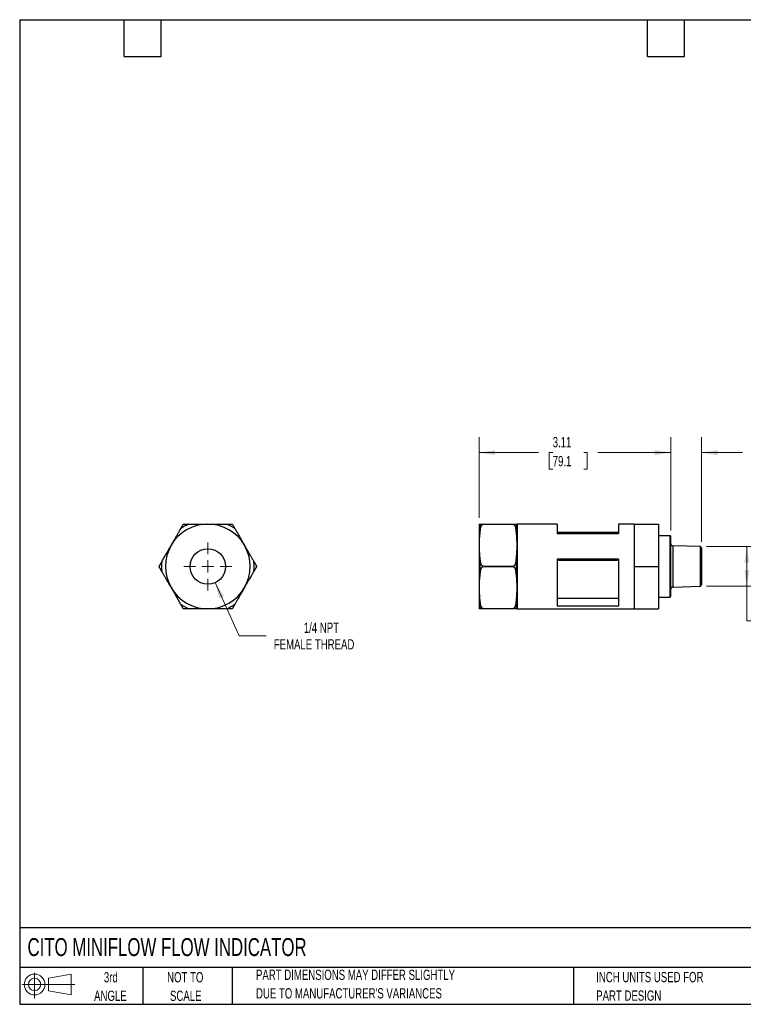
# Model space of a CAD drawing. Header units: inches. Extents: x 0.5 to 21.5, y 0.5 to 16.5.
# Tile 1 of 2: x 0.5 to 12.3, y 0.5 to 16.5. Entities that reach past the tile are written whole.
import ezdxf

# ---------------------------------------------------------------- set-up
doc = ezdxf.new("R2010")
doc.units = ezdxf.units.IN
doc.header["$LTSCALE"] = 2
doc.header["$MEASUREMENT"] = 0
doc.layers.add('TEXT', color=140, linetype='Continuous', lineweight=25)
doc.styles.add('SLDTEXTSTYLE0', font='TXT', dxfattribs={"width": 0.7})
doc.dimstyles.new('SLDDIMSTYLE0', dxfattribs={"dimtxt": 0.169922, "dimasz": 0.26, "dimexe": 0, "dimexo": 0.0625, "dimgap": 0.04248, "dimtad": 0, "dimtih": 1, "dimtoh": 1, "dimrnd": 1e-09, "dimzin": 12, "dimdsep": 46, "dimtxsty": 'SLDTEXTSTYLE0', "dimsah": 1, "dimcen": 0.09, "dimadec": 0, "dimazin": 3, "dimtfac": 1, "dimtofl": 0, "dimtmove": 0, "dimatfit": 3, "dimfxl": 0, "dimfrac": 2, "dimtolj": 1, "dimtzin": 12, "dimarcsym": 0})
doc.dimstyles.new('SLDDIMSTYLE1', dxfattribs={"dimtxt": 0.169922, "dimasz": 0.26, "dimexe": 0, "dimexo": 0.0625, "dimgap": 0.04248, "dimtad": 0, "dimtih": 1, "dimtoh": 1, "dimrnd": 1e-09, "dimzin": 0, "dimdsep": 46, "dimtxsty": 'SLDTEXTSTYLE0', "dimsah": 1, "dimcen": 0.09, "dimadec": 0, "dimazin": 0, "dimtfac": 1, "dimtmove": 0, "dimatfit": 0, "dimfxl": 0, "dimfrac": 2, "dimtolj": 1, "dimtzin": 12, "dimarcsym": 0})
doc.dimstyles.new('SLDDIMSTYLE3', dxfattribs={"dimtxt": 0.169922, "dimasz": 0.26, "dimexe": 0, "dimexo": 0.0625, "dimgap": 0.04248, "dimtad": 0, "dimtih": 1, "dimtoh": 1, "dimrnd": 1e-09, "dimzin": 12, "dimdsep": 46, "dimtxsty": 'SLDTEXTSTYLE0', "dimsah": 1, "dimcen": 0, "dimadec": 0, "dimazin": 3, "dimtfac": 1, "dimtofl": 0, "dimtmove": 0, "dimatfit": 3, "dimfxl": 0, "dimfrac": 2, "dimtolj": 1, "dimtzin": 12, "dimarcsym": 0})

# ---------------------------------------------------------------- blocks, each defined once
blk = doc.blocks.new('Block11')
at = {"color": 7, "linetype": 'Continuous', "lineweight": 18}
for p, q in [((0.204, 0.418), (0.204, 0)), ((0.431, 0.328), (0.801, 0.396)), ((0.431, 0.126), (0.431, 0.328)), ((0.801, 0.396), (0.801, 0.058)), ((0, 0.227), (0.856, 0.227)), ((0.431, 0.126), (0.801, 0.058))]:
    blk.add_line(p, q, dxfattribs=at)
for radius in [0.169, 0.101]:
    blk.add_circle((0.204, 0.227), radius, dxfattribs=at)
blk = doc.blocks.new('Block12')
at = {"color": 7, "linetype": 'Continuous'}
blk.add_blockref('Block11', (0, 0), dxfattribs=at)
blk = doc.blocks.new('_D')
at = {"color": 7, "linetype": 'Continuous', "lineweight": 0}
for p, q in [((7.966, 8.403), (7.966, 9.715)), ((11.08, 8.2), (11.08, 9.715)), ((7.966, 9.465), (8.931, 9.465)), ((9.161, 9.465), (9.104, 9.465)), ((9.104, 9.465), (9.104, 9.195)), ((9.666, 9.465), (9.723, 9.465)), ((9.723, 9.465), (9.723, 9.195)), ((11.08, 9.465), (9.896, 9.465)), ((9.104, 9.195), (9.161, 9.195)), ((9.723, 9.195), (9.666, 9.195))]:
    blk.add_line(p, q, dxfattribs=at)
at = {"color": 7, "linetype": 'Continuous', "lineweight": 18}
for points in [[(7.966, 9.465), (8.226, 9.425), (8.226, 9.505)], [(11.08, 9.465), (10.82, 9.505), (10.82, 9.425)]]:
    blk.add_solid(points, dxfattribs=at)
at = {"color": 7, "linetype": 'Continuous', "lineweight": 18, "char_height": 0.1667, "attachment_point": 1, "style": 'SLDTEXTSTYLE0'}
for s, insert in [('3.11', (9.161, 9.718)), ('79.1', (9.161, 9.41))]:
    blk.add_mtext(s, dxfattribs=dict(at, insert=insert))
blk = doc.blocks.new('_D_1')
at = {"color": 7, "linetype": 'Continuous', "lineweight": 0}
for p, q in [((11.08, 8.2), (11.08, 9.715)), ((11.58, 8.017), (11.58, 9.715)), ((11.08, 9.465), (10.58, 9.465)), ((11.58, 9.465), (12.245, 9.465)), ((12.475, 9.465), (12.418, 9.465)), ((12.418, 9.465), (12.418, 9.195)), ((12.98, 9.465), (13.037, 9.465)), ((13.037, 9.465), (13.037, 9.195)), ((12.418, 9.195), (12.475, 9.195)), ((13.037, 9.195), (12.98, 9.195))]:
    blk.add_line(p, q, dxfattribs=at)
at = {"color": 7, "linetype": 'Continuous', "lineweight": 18}
for points in [[(11.08, 9.465), (10.82, 9.505), (10.82, 9.425)], [(11.58, 9.465), (11.84, 9.425), (11.84, 9.505)]]:
    blk.add_solid(points, dxfattribs=at)
at = {"color": 7, "linetype": 'Continuous', "lineweight": 18, "char_height": 0.1667, "attachment_point": 1, "style": 'SLDTEXTSTYLE0'}
for s, insert in [('0.50', (12.475, 9.718)), ('12.7', (12.475, 9.41))]:
    blk.add_mtext(s, dxfattribs=dict(at, insert=insert))
blk = doc.blocks.new('_D_2')
at = {"color": 7, "linetype": 'Continuous', "lineweight": 0}
for p, q in [((11.66, 7.938), (12.565, 7.938)), ((12.315, 7.293), (12.315, 7.938)), ((11.66, 7.293), (12.565, 7.293)), ((12.315, 6.73), (12.315, 7.293)), ((12.815, 6.73), (12.315, 6.73))]:
    blk.add_line(p, q, dxfattribs=at)
at = {"color": 7, "linetype": 'Continuous', "lineweight": 18}
for points in [[(12.315, 7.938), (12.275, 7.678), (12.355, 7.678)], [(12.315, 7.293), (12.355, 7.553), (12.275, 7.553)]]:
    blk.add_solid(points, dxfattribs=at)
at = {"color": 7, "linetype": 'Continuous', "lineweight": 18, "attachment_point": 1, "style": 'SLDTEXTSTYLE0'}
for s, insert, char_height in [('1/4 NPT', (13.281, 6.945), 0.1667), ('MALE THREAD', (12.929, 6.675), 0.16667)]:
    blk.add_mtext(s, dxfattribs=dict(at, insert=insert, char_height=char_height))
blk = doc.blocks.new('_D_4')
at = {"color": 7, "linetype": 'Continuous', "lineweight": 0}
for p, q in [((3.676, 7.352), (4.067, 6.488)), ((4.067, 6.488), (4.504, 6.488))]:
    blk.add_line(p, q, dxfattribs=at)
at = {"color": 7, "linetype": 'Continuous', "lineweight": 18}
blk.add_solid([(3.676, 7.352), (3.747, 7.098), (3.82, 7.131)], dxfattribs=at)
at = {"color": 7, "linetype": 'Continuous', "lineweight": 18, "attachment_point": 1, "style": 'SLDTEXTSTYLE0'}
for s, insert, char_height in [('1/4 NPT', (5.116, 6.703), 0.1667), ('FEMALE THREAD', (4.629, 6.433), 0.16667)]:
    blk.add_mtext(s, dxfattribs=dict(at, insert=insert, char_height=char_height))
blk = doc.blocks.new('SW_CENTERMARKSYMBOL_1')
at = {"color": 0, "linetype": 'Continuous', "lineweight": 18}
for p, q in [((0, 0.2), (0, 0.389)), ((-0.2, 0), (-0.389, 0)), ((0, 0), (-0.1, 0)), ((0, 0), (0, 0.1)), ((0, 0), (0, -0.1)), ((0, 0), (0.1, 0)), ((0.2, 0), (0.389, 0)), ((0, -0.2), (0, -0.389))]:
    blk.add_line(p, q, dxfattribs=at)

msp = doc.modelspace()

# ---------------------------------------------------------------- linework, layer by layer
for p, q in [((3.157, 8.297), (3.16, 8.303)), ((3.16, 8.303), (3.167, 8.303)), ((3.948, 8.303), (3.954, 8.303)), ((3.954, 8.303), (3.957, 8.297)), ((7.966, 8.303), (7.966, 7.959)), ((7.983, 8.225), (7.983, 8.303)), ((8.031, 8.296), (8.031, 8.303)), ((8.031, 8.303), (8.516, 8.303)), ((8.516, 8.296), (8.031, 8.296)), ((8.516, 8.296), (8.516, 8.303)), ((8.565, 8.303), (8.565, 8.225)), ((9.231, 8.303), (8.582, 8.303)), ((9.231, 8.303), (9.231, 8.143)), ((10.231, 8.166), (9.231, 8.166)), ((10.487, 8.303), (10.231, 8.303)), ((10.231, 8.303), (10.231, 8.143)), ((10.487, 8.303), (10.487, 7.959)), ((10.487, 8.303), (10.88, 8.303)), ((10.88, 8.303), (10.88, 7.615)), ((10.231, 8.143), (9.231, 8.143)), ((11.065, 8.115), (10.88, 8.115)), ((11.065, 8.115), (11.065, 7.115)), ((7.966, 7.959), (7.966, 7.271)), ((10.487, 7.959), (10.487, 7.615)), ((11.56, 7.938), (11.111, 7.952)), ((11.111, 7.952), (11.111, 7.279)), ((11.58, 7.917), (11.56, 7.938)), ((11.56, 7.293), (11.56, 7.938)), ((11.58, 7.917), (11.58, 7.314)), ((7.983, 7.537), (7.983, 7.693)), ((8.565, 7.693), (8.565, 7.537)), ((10.231, 7.732), (9.231, 7.732)), ((9.231, 7.732), (9.231, 6.97)), ((10.231, 7.71), (9.231, 7.71)), ((10.231, 7.732), (10.231, 6.97)), ((2.763, 7.615), (2.766, 7.621)), ((2.766, 7.61), (2.763, 7.615)), ((4.348, 7.621), (4.351, 7.615)), ((4.351, 7.615), (4.348, 7.61)), ((8.031, 7.622), (8.516, 7.622)), ((8.031, 7.608), (8.031, 7.622)), ((8.516, 7.608), (8.031, 7.608)), ((8.516, 7.608), (8.516, 7.622)), ((10.487, 7.615), (10.487, 7.271)), ((10.487, 7.615), (10.88, 7.615)), ((10.88, 7.615), (10.88, 6.928)), ((7.966, 7.271), (7.966, 6.928)), ((10.487, 7.271), (10.487, 6.928)), ((11.111, 7.279), (11.56, 7.293)), ((11.56, 7.293), (11.58, 7.314)), ((10.231, 7.093), (9.231, 7.093)), ((10.88, 7.115), (11.065, 7.115)), ((3.16, 6.928), (3.157, 6.933)), ((3.167, 6.928), (3.16, 6.928)), ((3.954, 6.928), (3.948, 6.928)), ((3.957, 6.933), (3.954, 6.928)), ((7.983, 6.928), (7.983, 7.006)), ((8.031, 6.934), (8.516, 6.934)), ((8.031, 6.928), (8.031, 6.934)), ((8.516, 6.928), (8.031, 6.928)), ((8.516, 6.928), (8.516, 6.934)), ((8.565, 7.006), (8.565, 6.928)), ((8.582, 6.928), (10.487, 6.928)), ((10.231, 6.97), (9.231, 6.97)), ((10.487, 6.928), (10.88, 6.928))]:
    msp.add_line(p, q)
msp.add_circle((3.557, 7.615), 0.289)
for centre, radius, start, end in [((3.557, 7.615), 0.688, 90, 150), ((3.557, 7.615), 0.753, 114.0646, 125.9354), ((3.557, 7.615), 0.79, 119.5119, 120.4881), ((3.557, 7.615), 0.688, 30, 90), ((3.557, 7.615), 0.753, 54.0646, 65.9354), ((3.557, 7.615), 0.79, 59.5119, 60.4881), ((11.065, 8.1), 0.015, 0, 90), ((3.557, 7.615), 0.688, 150, 210), ((3.557, 7.615), 0.688, 330, 30), ((11.112, 7.984), 0.032, 180, 268.22), ((3.557, 7.615), 0.753, 174.0646, 185.9354), ((3.557, 7.615), 0.753, 354.0646, 5.9354), ((3.557, 7.615), 0.79, 179.5119, 180.4881), ((3.557, 7.615), 0.79, 359.5119, 0.4881), ((3.557, 7.615), 0.688, 210, 270), ((3.557, 7.615), 0.688, 270, 330), ((11.112, 7.247), 0.032, 91.78, 180), ((11.065, 7.13), 0.015, 270, 0), ((3.557, 7.615), 0.753, 234.0646, 245.9354), ((3.557, 7.615), 0.79, 239.5119, 240.4881), ((3.557, 7.615), 0.753, 294.0646, 305.9354), ((3.557, 7.615), 0.79, 299.5119, 300.4881)]:
    msp.add_arc(centre, radius, start, end)
for points, knots in [([(2.962, 7.959), (2.967, 7.968), (2.977, 7.985), (2.992, 8.011), (3.007, 8.037), (3.022, 8.063), (3.04, 8.095), (3.063, 8.134), (3.089, 8.179), (3.106, 8.21), (3.115, 8.225)], [0, 0, 0, 0, 0.097528, 0.194696, 0.291878, 0.38944, 0.487742, 0.656703, 0.827001, 1, 1, 1, 1]), ([(3.115, 8.225), (3.117, 8.227), (3.12, 8.233), (3.124, 8.24), (3.129, 8.248), (3.134, 8.258), (3.139, 8.266), (3.143, 8.273), (3.146, 8.278), (3.148, 8.282), (3.151, 8.287), (3.153, 8.291), (3.155, 8.294), (3.156, 8.296), (3.156, 8.296), (3.156, 8.296)], [0, 0, 0, 0, 0.090106, 0.174072, 0.252012, 0.379356, 0.501632, 0.566463, 0.626272, 0.688954, 0.750542, 0.820419, 0.883628, 0.942526, 1, 1, 1, 1]), ([(3.168, 8.303), (3.168, 8.303), (3.168, 8.303), (3.169, 8.303), (3.169, 8.303), (3.171, 8.303), (3.172, 8.303), (3.174, 8.303), (3.176, 8.303), (3.179, 8.303), (3.184, 8.303), (3.189, 8.303), (3.194, 8.303), (3.202, 8.303), (3.212, 8.303), (3.224, 8.303), (3.237, 8.303), (3.246, 8.303), (3.25, 8.303)], [0, 0, 0, 0, 0.028759, 0.057496, 0.086601, 0.116449, 0.147388, 0.179731, 0.213752, 0.249688, 0.311056, 0.373923, 0.433509, 0.498527, 0.620562, 0.748077, 0.867073, 1, 1, 1, 1]), ([(3.25, 8.303), (3.261, 8.303), (3.282, 8.303), (3.313, 8.303), (3.345, 8.303), (3.376, 8.303), (3.413, 8.303), (3.457, 8.303), (3.507, 8.303), (3.54, 8.303), (3.557, 8.303)], [0, 0, 0, 0, 0.104195, 0.207235, 0.309393, 0.410964, 0.512262, 0.675665, 0.837678, 1, 1, 1, 1]), ([(3.557, 8.303), (3.567, 8.303), (3.587, 8.303), (3.617, 8.303), (3.647, 8.303), (3.677, 8.303), (3.714, 8.303), (3.759, 8.303), (3.811, 8.303), (3.847, 8.303), (3.864, 8.303)], [0, 0, 0, 0, 0.097528, 0.194696, 0.291878, 0.38944, 0.487742, 0.656703, 0.827001, 1, 1, 1, 1]), ([(3.864, 8.303), (3.867, 8.303), (3.873, 8.303), (3.882, 8.303), (3.891, 8.303), (3.902, 8.303), (3.912, 8.303), (3.92, 8.303), (3.925, 8.303), (3.931, 8.303), (3.936, 8.303), (3.94, 8.303), (3.944, 8.303), (3.946, 8.303), (3.946, 8.303), (3.946, 8.303)], [0, 0, 0, 0, 0.090106, 0.174072, 0.252012, 0.379356, 0.501632, 0.566463, 0.626272, 0.688954, 0.750542, 0.820419, 0.883628, 0.942526, 1, 1, 1, 1]), ([(3.958, 8.296), (3.958, 8.296), (3.958, 8.296), (3.958, 8.295), (3.959, 8.295), (3.959, 8.294), (3.96, 8.292), (3.961, 8.291), (3.962, 8.289), (3.964, 8.286), (3.966, 8.282), (3.968, 8.278), (3.971, 8.273), (3.975, 8.266), (3.98, 8.258), (3.986, 8.247), (3.992, 8.236), (3.997, 8.229), (3.999, 8.225)], [0, 0, 0, 0, 0.028759, 0.057496, 0.086601, 0.116449, 0.147388, 0.179731, 0.213752, 0.249688, 0.311056, 0.373923, 0.433509, 0.498527, 0.620562, 0.748077, 0.867073, 1, 1, 1, 1]), ([(3.999, 8.225), (4.004, 8.216), (4.015, 8.197), (4.031, 8.17), (4.046, 8.143), (4.062, 8.116), (4.081, 8.083), (4.103, 8.045), (4.128, 8.002), (4.144, 7.973), (4.153, 7.959)], [0, 0, 0, 0, 0.104195, 0.207235, 0.309393, 0.410964, 0.512262, 0.675665, 0.837678, 1, 1, 1, 1]), ([(7.966, 8.303), (7.966, 8.303), (7.966, 8.303), (7.966, 8.303), (7.967, 8.303), (7.968, 8.303), (7.97, 8.303), (7.973, 8.303), (7.978, 8.303), (7.981, 8.303), (7.983, 8.303)], [0, 0, 0, 0, 0.097528, 0.194696, 0.291878, 0.38944, 0.487742, 0.656703, 0.827001, 1, 1, 1, 1]), ([(7.983, 8.225), (7.982, 8.216), (7.98, 8.197), (7.977, 8.17), (7.974, 8.143), (7.972, 8.116), (7.969, 8.083), (7.967, 8.045), (7.966, 8.002), (7.966, 7.973), (7.966, 7.959)], [0, 0, 0, 0, 0.104195, 0.207235, 0.309393, 0.410964, 0.512262, 0.675665, 0.837678, 1, 1, 1, 1]), ([(7.983, 8.303), (7.983, 8.303), (7.984, 8.303), (7.986, 8.303), (7.988, 8.303), (7.991, 8.303), (7.994, 8.303), (7.998, 8.303), (8.001, 8.303), (8.005, 8.303), (8.009, 8.303), (8.014, 8.303), (8.02, 8.303), (8.025, 8.303), (8.029, 8.303), (8.031, 8.303)], [0, 0, 0, 0, 0.090106, 0.174072, 0.252012, 0.379356, 0.501632, 0.566463, 0.626272, 0.688954, 0.750542, 0.820419, 0.883628, 0.942526, 1, 1, 1, 1]), ([(8.031, 8.296), (8.03, 8.296), (8.028, 8.296), (8.026, 8.295), (8.023, 8.295), (8.02, 8.294), (8.017, 8.292), (8.014, 8.291), (8.012, 8.289), (8.008, 8.286), (8.005, 8.282), (8.001, 8.278), (7.998, 8.273), (7.994, 8.266), (7.991, 8.258), (7.987, 8.247), (7.985, 8.236), (7.984, 8.229), (7.983, 8.225)], [0, 0, 0, 0, 0.028759, 0.057496, 0.086601, 0.116449, 0.147388, 0.179731, 0.213752, 0.249688, 0.311056, 0.373923, 0.433509, 0.498527, 0.620562, 0.748077, 0.867073, 1, 1, 1, 1]), ([(8.516, 8.303), (8.517, 8.303), (8.519, 8.303), (8.522, 8.303), (8.525, 8.303), (8.528, 8.303), (8.531, 8.303), (8.533, 8.303), (8.536, 8.303), (8.539, 8.303), (8.543, 8.303), (8.546, 8.303), (8.55, 8.303), (8.553, 8.303), (8.557, 8.303), (8.56, 8.303), (8.563, 8.303), (8.564, 8.303), (8.565, 8.303)], [0, 0, 0, 0, 0.028759, 0.057496, 0.086601, 0.116449, 0.147388, 0.179731, 0.213752, 0.249688, 0.311056, 0.373923, 0.433509, 0.498527, 0.620562, 0.748077, 0.867073, 1, 1, 1, 1]), ([(8.565, 8.225), (8.564, 8.227), (8.563, 8.233), (8.562, 8.24), (8.56, 8.248), (8.557, 8.258), (8.553, 8.266), (8.55, 8.273), (8.546, 8.278), (8.543, 8.282), (8.539, 8.287), (8.534, 8.291), (8.528, 8.294), (8.522, 8.296), (8.518, 8.296), (8.516, 8.296)], [0, 0, 0, 0, 0.090106, 0.174072, 0.252012, 0.379356, 0.501632, 0.566463, 0.626272, 0.688954, 0.750542, 0.820419, 0.883628, 0.942526, 1, 1, 1, 1]), ([(8.565, 8.303), (8.566, 8.303), (8.568, 8.303), (8.571, 8.303), (8.574, 8.303), (8.576, 8.303), (8.578, 8.303), (8.58, 8.303), (8.582, 8.303), (8.582, 8.303), (8.582, 8.303)], [0, 0, 0, 0, 0.105402, 0.209319, 0.31176, 0.412737, 0.512262, 0.676186, 0.838746, 1, 1, 1, 1]), ([(8.582, 7.959), (8.582, 7.968), (8.582, 7.985), (8.581, 8.011), (8.581, 8.037), (8.579, 8.063), (8.577, 8.095), (8.575, 8.134), (8.57, 8.179), (8.566, 8.209), (8.565, 8.225)], [0, 0, 0, 0, 0.09658, 0.193632, 0.291167, 0.3892, 0.487742, 0.654391, 0.825127, 1, 1, 1, 1]), ([(8.582, 8.303), (8.582, 8.303), (8.582, 8.295), (8.582, 8.264), (8.582, 8.241), (8.582, 8.181), (8.582, 8.144), (8.582, 8.059), (8.582, 8.011), (8.582, 7.959)], [0, 0, 0, 0, 0.25, 0.25, 0.5, 0.5, 0.75, 0.75, 1, 1, 1, 1]), ([(11.08, 7.195), (11.08, 7.206), (11.08, 7.227), (11.08, 7.267), (11.08, 7.31), (11.08, 7.353), (11.08, 7.396), (11.08, 7.442), (11.08, 7.489), (11.08, 7.538), (11.08, 7.588), (11.08, 7.637), (11.08, 7.691), (11.08, 7.747), (11.08, 7.805), (11.08, 7.858), (11.08, 7.908), (11.08, 7.955), (11.08, 7.993), (11.08, 8.024), (11.08, 8.049), (11.08, 8.069), (11.08, 8.085), (11.08, 8.095), (11.08, 8.1), (11.08, 8.1), (11.08, 8.1)], [0, 0, 0, 0, 0.046581, 0.094606, 0.143969, 0.182574, 0.221162, 0.260588, 0.299997, 0.339423, 0.378832, 0.417436, 0.456024, 0.505402, 0.553423, 0.599993, 0.646578, 0.6946, 0.743963, 0.782567, 0.821155, 0.860581, 0.89999, 0.939416, 0.978825, 1, 1, 1, 1]), ([(2.808, 7.693), (2.814, 7.702), (2.824, 7.721), (2.84, 7.748), (2.856, 7.775), (2.871, 7.802), (2.89, 7.835), (2.912, 7.872), (2.937, 7.916), (2.953, 7.945), (2.962, 7.959)], [0, 0, 0, 0, 0.104195, 0.207235, 0.309393, 0.410964, 0.512262, 0.675665, 0.837678, 1, 1, 1, 1]), ([(4.153, 7.959), (4.158, 7.95), (4.167, 7.933), (4.182, 7.907), (4.197, 7.881), (4.212, 7.855), (4.231, 7.823), (4.254, 7.784), (4.28, 7.739), (4.297, 7.708), (4.306, 7.693)], [0, 0, 0, 0, 0.097528, 0.194696, 0.291878, 0.38944, 0.487742, 0.656703, 0.827001, 1, 1, 1, 1]), ([(7.966, 7.959), (7.966, 7.95), (7.966, 7.933), (7.966, 7.907), (7.967, 7.881), (7.968, 7.855), (7.97, 7.823), (7.973, 7.784), (7.978, 7.739), (7.981, 7.708), (7.983, 7.693)], [0, 0, 0, 0, 0.097528, 0.194696, 0.291878, 0.38944, 0.487742, 0.656703, 0.827001, 1, 1, 1, 1]), ([(8.565, 7.693), (8.566, 7.702), (8.568, 7.721), (8.571, 7.748), (8.574, 7.776), (8.576, 7.802), (8.578, 7.835), (8.58, 7.873), (8.582, 7.916), (8.582, 7.945), (8.582, 7.959)], [0, 0, 0, 0, 0.105402, 0.209319, 0.31176, 0.412737, 0.512262, 0.676186, 0.838746, 1, 1, 1, 1]), ([(8.582, 7.959), (8.582, 7.907), (8.582, 7.851), (8.582, 7.735), (8.582, 7.675), (8.582, 7.555), (8.582, 7.495), (8.582, 7.379), (8.582, 7.323), (8.582, 7.271)], [0, 0, 0, 0, 0.25, 0.25, 0.5, 0.5, 0.75, 0.75, 1, 1, 1, 1]), ([(2.808, 7.693), (2.807, 7.69), (2.804, 7.685), (2.8, 7.678), (2.795, 7.67), (2.789, 7.66), (2.784, 7.651), (2.779, 7.643), (2.776, 7.636), (2.773, 7.631), (2.77, 7.627), (2.768, 7.624), (2.767, 7.622), (2.767, 7.622), (2.767, 7.622)], [0, 0, 0, 0, 0.088883, 0.172899, 0.252028, 0.381116, 0.501675, 0.593817, 0.677536, 0.753381, 0.822171, 0.885078, 0.943688, 1, 1, 1, 1]), ([(4.306, 7.693), (4.308, 7.69), (4.311, 7.685), (4.315, 7.678), (4.32, 7.67), (4.325, 7.66), (4.33, 7.651), (4.334, 7.645), (4.337, 7.64), (4.339, 7.636), (4.342, 7.631), (4.344, 7.627), (4.346, 7.624), (4.347, 7.622), (4.347, 7.622), (4.347, 7.622)], [0, 0, 0, 0, 0.090106, 0.174072, 0.252012, 0.379356, 0.501632, 0.566463, 0.626272, 0.688954, 0.750542, 0.820419, 0.883628, 0.942526, 1, 1, 1, 1]), ([(7.983, 7.693), (7.983, 7.69), (7.984, 7.685), (7.986, 7.678), (7.988, 7.67), (7.991, 7.66), (7.994, 7.651), (7.998, 7.645), (8.001, 7.64), (8.005, 7.636), (8.009, 7.631), (8.014, 7.627), (8.02, 7.624), (8.025, 7.622), (8.029, 7.622), (8.031, 7.622)], [0, 0, 0, 0, 0.090106, 0.174072, 0.252012, 0.379356, 0.501632, 0.566463, 0.626272, 0.688954, 0.750542, 0.820419, 0.883628, 0.942526, 1, 1, 1, 1]), ([(8.516, 7.622), (8.517, 7.622), (8.519, 7.622), (8.522, 7.622), (8.525, 7.623), (8.528, 7.624), (8.531, 7.626), (8.533, 7.627), (8.536, 7.629), (8.539, 7.632), (8.543, 7.636), (8.546, 7.64), (8.55, 7.645), (8.553, 7.651), (8.557, 7.66), (8.56, 7.671), (8.563, 7.682), (8.564, 7.689), (8.565, 7.693)], [0, 0, 0, 0, 0.028759, 0.057496, 0.086601, 0.116449, 0.147388, 0.179731, 0.213752, 0.249688, 0.311056, 0.373923, 0.433509, 0.498527, 0.620562, 0.748077, 0.867073, 1, 1, 1, 1]), ([(2.808, 7.537), (2.807, 7.54), (2.804, 7.545), (2.799, 7.552), (2.795, 7.561), (2.789, 7.57), (2.784, 7.579), (2.78, 7.586), (2.778, 7.59), (2.775, 7.595), (2.772, 7.599), (2.77, 7.603), (2.768, 7.606), (2.767, 7.608), (2.767, 7.608), (2.767, 7.608)], [0, 0, 0, 0, 0.090106, 0.174072, 0.252012, 0.379356, 0.501632, 0.566463, 0.626272, 0.688954, 0.750542, 0.820419, 0.883628, 0.942526, 1, 1, 1, 1]), ([(2.962, 7.271), (2.957, 7.28), (2.947, 7.297), (2.932, 7.323), (2.917, 7.349), (2.902, 7.375), (2.883, 7.408), (2.861, 7.446), (2.835, 7.492), (2.817, 7.522), (2.808, 7.537)], [0, 0, 0, 0, 0.097528, 0.194696, 0.291878, 0.38944, 0.487742, 0.656703, 0.827001, 1, 1, 1, 1]), ([(4.306, 7.537), (4.301, 7.528), (4.29, 7.51), (4.274, 7.482), (4.259, 7.455), (4.243, 7.428), (4.224, 7.396), (4.202, 7.358), (4.177, 7.315), (4.161, 7.286), (4.153, 7.271)], [0, 0, 0, 0, 0.104195, 0.207235, 0.309393, 0.410964, 0.512262, 0.675665, 0.837678, 1, 1, 1, 1]), ([(4.347, 7.608), (4.347, 7.608), (4.347, 7.608), (4.347, 7.608), (4.346, 7.607), (4.346, 7.606), (4.345, 7.605), (4.344, 7.603), (4.343, 7.601), (4.341, 7.599), (4.339, 7.595), (4.337, 7.59), (4.334, 7.586), (4.33, 7.579), (4.325, 7.57), (4.319, 7.56), (4.313, 7.549), (4.308, 7.541), (4.306, 7.537)], [0, 0, 0, 0, 0.028759, 0.057496, 0.086601, 0.116449, 0.147388, 0.179731, 0.213752, 0.249688, 0.311056, 0.373923, 0.433509, 0.498527, 0.620562, 0.748077, 0.867073, 1, 1, 1, 1]), ([(7.983, 7.537), (7.982, 7.528), (7.98, 7.51), (7.977, 7.482), (7.974, 7.455), (7.972, 7.428), (7.969, 7.396), (7.967, 7.358), (7.966, 7.315), (7.966, 7.286), (7.966, 7.271)], [0, 0, 0, 0, 0.104195, 0.207235, 0.309393, 0.410964, 0.512262, 0.675665, 0.837678, 1, 1, 1, 1]), ([(8.031, 7.608), (8.03, 7.608), (8.028, 7.608), (8.026, 7.608), (8.023, 7.607), (8.02, 7.606), (8.017, 7.605), (8.014, 7.603), (8.012, 7.601), (8.008, 7.599), (8.005, 7.595), (8.001, 7.59), (7.998, 7.586), (7.994, 7.579), (7.991, 7.57), (7.987, 7.56), (7.985, 7.549), (7.984, 7.541), (7.983, 7.537)], [0, 0, 0, 0, 0.028759, 0.057496, 0.086601, 0.116449, 0.147388, 0.179731, 0.213752, 0.249688, 0.311056, 0.373923, 0.433509, 0.498527, 0.620562, 0.748077, 0.867073, 1, 1, 1, 1]), ([(8.565, 7.537), (8.564, 7.54), (8.563, 7.545), (8.562, 7.552), (8.56, 7.561), (8.557, 7.57), (8.553, 7.579), (8.55, 7.586), (8.546, 7.59), (8.543, 7.595), (8.539, 7.599), (8.534, 7.603), (8.528, 7.606), (8.522, 7.608), (8.518, 7.608), (8.516, 7.608)], [0, 0, 0, 0, 0.090106, 0.174072, 0.252012, 0.379356, 0.501632, 0.566463, 0.626272, 0.688954, 0.750542, 0.820419, 0.883628, 0.942526, 1, 1, 1, 1]), ([(8.582, 7.271), (8.582, 7.28), (8.582, 7.297), (8.581, 7.323), (8.581, 7.349), (8.579, 7.375), (8.577, 7.407), (8.575, 7.446), (8.57, 7.491), (8.566, 7.522), (8.565, 7.537)], [0, 0, 0, 0, 0.09658, 0.193632, 0.291167, 0.3892, 0.487742, 0.654391, 0.825127, 1, 1, 1, 1]), ([(3.115, 7.006), (3.11, 7.015), (3.099, 7.033), (3.084, 7.06), (3.068, 7.088), (3.052, 7.115), (3.034, 7.147), (3.012, 7.185), (2.987, 7.228), (2.97, 7.257), (2.962, 7.271)], [0, 0, 0, 0, 0.104195, 0.207235, 0.309393, 0.410964, 0.512262, 0.675665, 0.837678, 1, 1, 1, 1]), ([(4.153, 7.271), (4.148, 7.263), (4.138, 7.246), (4.123, 7.22), (4.108, 7.194), (4.093, 7.168), (4.074, 7.135), (4.052, 7.097), (4.025, 7.051), (4.008, 7.021), (3.999, 7.006)], [0, 0, 0, 0, 0.097528, 0.194696, 0.291878, 0.38944, 0.487742, 0.656703, 0.827001, 1, 1, 1, 1]), ([(7.966, 7.271), (7.966, 7.263), (7.966, 7.246), (7.966, 7.22), (7.967, 7.194), (7.968, 7.168), (7.97, 7.135), (7.973, 7.097), (7.978, 7.051), (7.981, 7.021), (7.983, 7.006)], [0, 0, 0, 0, 0.097528, 0.194696, 0.291878, 0.38944, 0.487742, 0.656703, 0.827001, 1, 1, 1, 1]), ([(8.565, 7.006), (8.566, 7.015), (8.568, 7.033), (8.571, 7.061), (8.574, 7.088), (8.576, 7.115), (8.578, 7.147), (8.58, 7.185), (8.582, 7.228), (8.582, 7.257), (8.582, 7.271)], [0, 0, 0, 0, 0.105402, 0.209319, 0.31176, 0.412737, 0.512262, 0.676186, 0.838746, 1, 1, 1, 1]), ([(8.582, 7.271), (8.582, 7.22), (8.582, 7.171), (8.582, 7.087), (8.582, 7.05), (8.582, 6.99), (8.582, 6.967), (8.582, 6.936), (8.582, 6.928), (8.582, 6.928)], [0, 0, 0, 0, 0.25, 0.25, 0.5, 0.5, 0.75, 0.75, 1, 1, 1, 1]), ([(11.08, 7.131), (11.08, 7.131), (11.08, 7.13), (11.08, 7.135), (11.08, 7.147), (11.08, 7.167), (11.08, 7.186), (11.08, 7.195)], [0, 0, 0, 0, 0.087153, 0.280106, 0.52701, 0.767116, 1, 1, 1, 1]), ([(3.156, 6.934), (3.156, 6.934), (3.156, 6.935), (3.156, 6.935), (3.156, 6.936), (3.155, 6.937), (3.154, 6.938), (3.153, 6.94), (3.152, 6.942), (3.151, 6.944), (3.148, 6.948), (3.146, 6.953), (3.143, 6.957), (3.139, 6.964), (3.134, 6.973), (3.128, 6.983), (3.122, 6.994), (3.118, 7.002), (3.115, 7.006)], [0, 0, 0, 0, 0.028759, 0.057496, 0.086601, 0.116449, 0.147388, 0.179731, 0.213752, 0.249688, 0.311056, 0.373923, 0.433509, 0.498527, 0.620562, 0.748077, 0.867073, 1, 1, 1, 1]), ([(3.25, 6.928), (3.247, 6.928), (3.241, 6.928), (3.233, 6.928), (3.223, 6.928), (3.212, 6.928), (3.202, 6.928), (3.194, 6.928), (3.189, 6.928), (3.184, 6.928), (3.179, 6.928), (3.174, 6.928), (3.171, 6.928), (3.168, 6.928), (3.168, 6.928), (3.168, 6.928)], [0, 0, 0, 0, 0.090106, 0.174072, 0.252012, 0.379356, 0.501632, 0.566463, 0.626272, 0.688954, 0.750542, 0.820419, 0.883628, 0.942526, 1, 1, 1, 1]), ([(3.557, 6.928), (3.547, 6.928), (3.527, 6.928), (3.497, 6.928), (3.467, 6.928), (3.437, 6.928), (3.4, 6.928), (3.355, 6.928), (3.303, 6.928), (3.268, 6.928), (3.25, 6.928)], [0, 0, 0, 0, 0.097528, 0.194696, 0.291878, 0.38944, 0.487742, 0.656703, 0.827001, 1, 1, 1, 1]), ([(3.864, 6.928), (3.854, 6.928), (3.832, 6.928), (3.801, 6.928), (3.769, 6.928), (3.738, 6.928), (3.701, 6.928), (3.657, 6.928), (3.607, 6.928), (3.574, 6.928), (3.557, 6.928)], [0, 0, 0, 0, 0.104195, 0.207235, 0.309393, 0.410964, 0.512262, 0.675665, 0.837678, 1, 1, 1, 1]), ([(3.946, 6.928), (3.946, 6.928), (3.946, 6.928), (3.946, 6.928), (3.945, 6.928), (3.944, 6.928), (3.942, 6.928), (3.94, 6.928), (3.938, 6.928), (3.935, 6.928), (3.931, 6.928), (3.925, 6.928), (3.92, 6.928), (3.912, 6.928), (3.902, 6.928), (3.89, 6.928), (3.877, 6.928), (3.869, 6.928), (3.864, 6.928)], [0, 0, 0, 0, 0.028759, 0.057496, 0.086601, 0.116449, 0.147388, 0.179731, 0.213752, 0.249688, 0.311056, 0.373923, 0.433509, 0.498527, 0.620562, 0.748077, 0.867073, 1, 1, 1, 1]), ([(3.999, 7.006), (3.997, 7.003), (3.995, 6.998), (3.99, 6.99), (3.985, 6.982), (3.98, 6.973), (3.975, 6.964), (3.971, 6.957), (3.968, 6.953), (3.966, 6.948), (3.963, 6.944), (3.961, 6.94), (3.959, 6.937), (3.958, 6.935), (3.958, 6.935), (3.958, 6.934)], [0, 0, 0, 0, 0.0901058, 0.1740717, 0.2520115, 0.379356, 0.5016323, 0.5664633, 0.6262719, 0.6889539, 0.7505418, 0.820419, 0.8836284, 0.9425259, 1, 1, 1, 1]), ([(7.983, 6.928), (7.982, 6.928), (7.98, 6.928), (7.977, 6.928), (7.974, 6.928), (7.972, 6.928), (7.969, 6.928), (7.967, 6.928), (7.966, 6.928), (7.966, 6.928), (7.966, 6.928)], [0, 0, 0, 0, 0.104195, 0.207235, 0.309393, 0.410964, 0.512262, 0.675665, 0.837678, 1, 1, 1, 1]), ([(7.983, 7.006), (7.983, 7.003), (7.984, 6.998), (7.986, 6.99), (7.988, 6.982), (7.991, 6.973), (7.994, 6.964), (7.998, 6.957), (8.001, 6.953), (8.005, 6.948), (8.009, 6.944), (8.014, 6.94), (8.02, 6.937), (8.025, 6.935), (8.029, 6.935), (8.031, 6.934)], [0, 0, 0, 0, 0.0901058, 0.1740717, 0.2520115, 0.379356, 0.5016323, 0.5664633, 0.6262719, 0.6889539, 0.7505418, 0.820419, 0.8836284, 0.9425259, 1, 1, 1, 1]), ([(8.031, 6.928), (8.03, 6.928), (8.028, 6.928), (8.026, 6.928), (8.023, 6.928), (8.02, 6.928), (8.017, 6.928), (8.014, 6.928), (8.012, 6.928), (8.008, 6.928), (8.005, 6.928), (8.001, 6.928), (7.998, 6.928), (7.994, 6.928), (7.991, 6.928), (7.987, 6.928), (7.985, 6.928), (7.984, 6.928), (7.983, 6.928)], [0, 0, 0, 0, 0.028759, 0.057496, 0.086601, 0.116449, 0.147388, 0.179731, 0.213752, 0.249688, 0.311056, 0.373923, 0.433509, 0.498527, 0.620562, 0.748077, 0.867073, 1, 1, 1, 1]), ([(8.516, 6.934), (8.517, 6.934), (8.519, 6.935), (8.522, 6.935), (8.525, 6.936), (8.528, 6.937), (8.531, 6.938), (8.533, 6.94), (8.536, 6.942), (8.539, 6.944), (8.543, 6.948), (8.546, 6.953), (8.55, 6.957), (8.553, 6.964), (8.557, 6.973), (8.56, 6.983), (8.563, 6.994), (8.564, 7.002), (8.565, 7.006)], [0, 0, 0, 0, 0.028759, 0.057496, 0.086601, 0.116449, 0.147388, 0.179731, 0.213752, 0.249688, 0.311056, 0.373923, 0.433509, 0.498527, 0.620562, 0.748077, 0.867073, 1, 1, 1, 1]), ([(8.565, 6.928), (8.564, 6.928), (8.563, 6.928), (8.562, 6.928), (8.56, 6.928), (8.557, 6.928), (8.553, 6.928), (8.55, 6.928), (8.546, 6.928), (8.543, 6.928), (8.539, 6.928), (8.534, 6.928), (8.528, 6.928), (8.522, 6.928), (8.518, 6.928), (8.516, 6.928)], [0, 0, 0, 0, 0.090106, 0.174072, 0.252012, 0.379356, 0.501632, 0.566463, 0.626272, 0.688954, 0.750542, 0.820419, 0.883628, 0.942526, 1, 1, 1, 1]), ([(8.582, 6.928), (8.582, 6.928), (8.582, 6.928), (8.581, 6.928), (8.581, 6.928), (8.579, 6.928), (8.577, 6.928), (8.575, 6.928), (8.57, 6.928), (8.566, 6.928), (8.565, 6.928)], [0, 0, 0, 0, 0.09658, 0.193632, 0.291167, 0.3892, 0.487742, 0.654391, 0.825127, 1, 1, 1, 1])]:
    msp.add_open_spline(points, degree=3, knots=knots)
at = {"layer": 'TEXT'}
for p, q in [((0.5, 16.5), (21.5, 16.5)), ((0.5, 16.5), (0.5, 0.5)), ((2.2, 15.9), (2.2, 16.5)), ((2.8, 15.9), (2.8, 16.5)), ((10.7, 15.9), (10.7, 16.5)), ((11.3, 15.9), (11.3, 16.5)), ((2.2, 15.9), (2.8, 15.9)), ((10.7, 15.9), (11.3, 15.9)), ((21.5, 1.742), (0.5, 1.742)), ((21.5, 1.1), (0.5, 1.1)), ((2.5, 1.1), (2.5, 0.5)), ((3.954, 1.1), (3.954, 0.5)), ((9.5, 1.1), (9.5, 0.5)), ((0.5, 0.5), (21.5, 0.5))]:
    msp.add_line(p, q, dxfattribs=at)

# ---------------------------------------------------------------- block references
at = {"color": 7, "linetype": 'Continuous', "lineweight": 0}
msp.add_blockref('SW_CENTERMARKSYMBOL_1', (3.557, 7.615), dxfattribs=at)
at = {"layer": 'TEXT'}
msp.add_blockref('Block12', (0.538, 0.595), dxfattribs=at)

# ---------------------------------------------------------------- texts
at = {"layer": 'TEXT', "style": 'SLDTEXTSTYLE0'}
for s, insert, char_height, attachment_point in [('CITO MINIFLOW FLOW INDICATOR', (0.627, 1.576), 0.29167, 1), ('3rd', (1.981, 1.023), 0.1667, 2), ('NOT TO', (3.19, 1.023), 0.1667, 2), ('PART DIMENSIONS MAY DIFFER SLIGHTLY', (4.34, 1.063), 0.16667, 1), ('INCH UNITS USED FOR', (9.868, 1.026), 0.16667, 1), ('ANGLE', (1.974, 0.722), 0.1667, 2), ('SCALE', (3.198, 0.722), 0.1667, 2), ("DUE TO MANUFACTURER'S VARIANCES", (4.34, 0.762), 0.16667, 1), ('PART DESIGN', (9.868, 0.725), 0.16667, 1)]:
    msp.add_mtext(s, dxfattribs=dict(at, insert=insert, char_height=char_height, attachment_point=attachment_point))

# ---------------------------------------------------------------- dimensions: what is measured, and where the dimension line sits
at = {"color": 7, "linetype": 'Continuous', "lineweight": 18}
for base, p1, p2, dimstyle, picture, middle in [((11.08, 9.465), (7.966, 8.303), (11.08, 8.1), 'SLDDIMSTYLE0', '_D', (9.413, 9.465)), ((11.58, 9.465), (11.08, 8.1), (11.58, 7.917), 'SLDDIMSTYLE1', '_D_1', (12.727, 9.465))]:
    dim = msp.add_linear_dim(base=base, p1=p1, p2=p2, dimstyle=dimstyle, dxfattribs=at)
    dim.commit()
    dim.dimension.update_dxf_attribs({"geometry": picture, "text_midpoint": middle, "dimtype": 160})
dim = msp.add_diameter_dim_2p(p1=(3.438, 7.879), p2=(3.676, 7.352), text='1/4 NPT\\PFEMALE THREAD', dimstyle='SLDDIMSTYLE3', override={"dimpost": '<>'}, dxfattribs=at)
dim.commit()
dim.dimension.update_dxf_attribs({"geometry": '_D_4', "text_midpoint": (5.565, 6.488), "dimtype": 163})
dim = msp.add_linear_dim(base=(12.315, 7.938), p1=(11.56, 7.293), p2=(11.56, 7.938), angle=90, text='1/4 NPT\\PMALE THREAD', dimstyle='SLDDIMSTYLE0', dxfattribs=at)
dim.commit()
dim.dimension.update_dxf_attribs({"geometry": '_D_2', "text_midpoint": (12.315, 6.73), "dimtype": 160})

doc.saveas('drawing.dxf')
